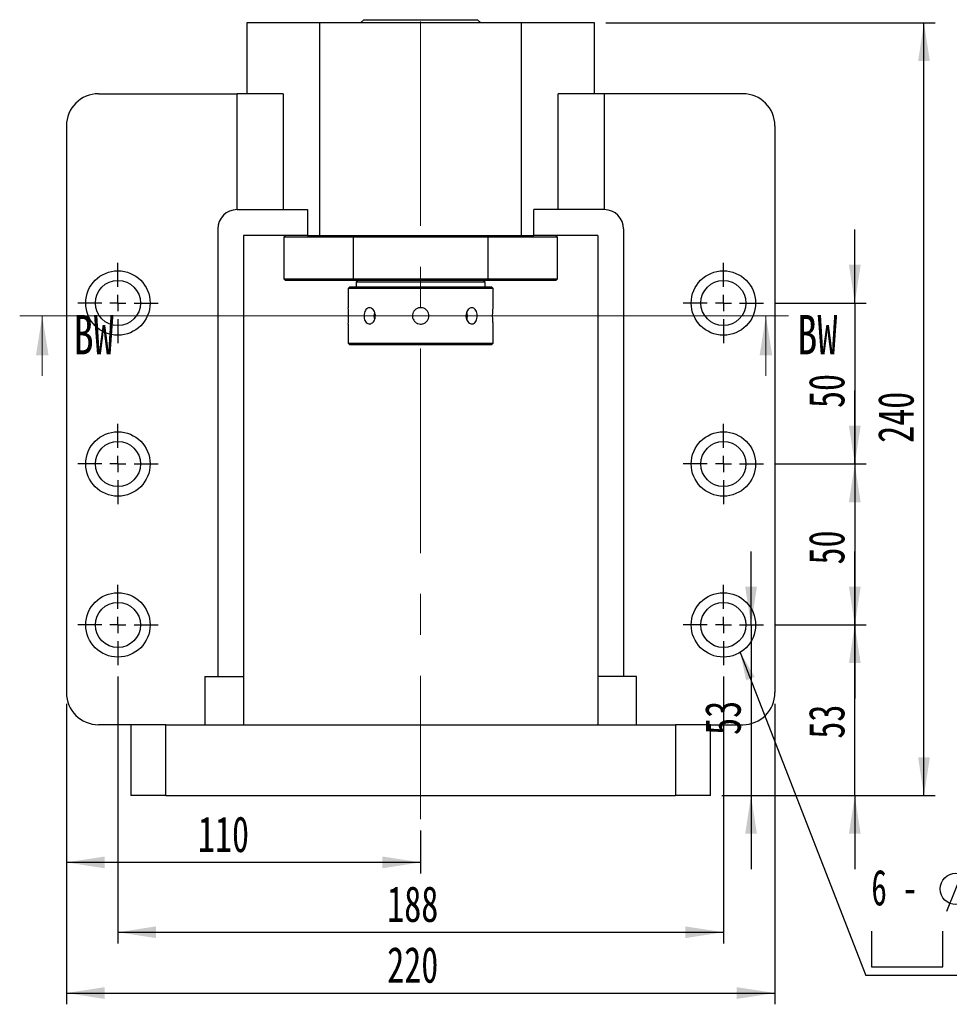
# Paper-space layout 'MBCK25L-I' of a CAD drawing. Header units: millimetres. Extents: x 18 to 332, y 5 to 190.
# Tile 2 of 5: x 18 to 101, y 94 to 182. Entities that reach past the tile are written whole.
import ezdxf

# ---------------------------------------------------------------- set-up
doc = ezdxf.new("R2010")
doc.units = ezdxf.units.MM
doc.linetypes.add('CENTERX2', pattern=[20.32, 12.7, -2.54, 2.54, -2.54])
doc.layers.add('圖層0', color=7, linetype='Continuous')
doc.styles.add('SLDTEXTSTYLE0', font='TXT', dxfattribs={"width": 0.7})
doc.styles.add('SLDTEXTSTYLE1', font='TXT', dxfattribs={"width": 0.7, "bigfont": 'bigfont'})
doc.styles.add('SLDTEXTSTYLE2', font='TXT', dxfattribs={"width": 0.75})
doc.styles.add('SLDTEXTSTYLE3', font='TXT', dxfattribs={"width": 0.633333})
doc.dimstyles.new('SLDDIMSTYLE1', dxfattribs={"dimtxt": 0.18, "dimasz": 2.5, "dimexe": 0, "dimexo": 0.0625, "dimgap": 0, "dimtad": 0, "dimtih": 1, "dimtoh": 1, "dimdec": 0, "dimrnd": 1e-09, "dimzin": 0, "dimdsep": 46, "dimtxsty": 'Standard', "dimsah": 1, "dimcen": 0.09, "dimadec": 0, "dimazin": 0, "dimtfac": 2.5, "dimtdec": 0, "dimtofl": 0, "dimtmove": 0, "dimatfit": 3, "dimfxl": 0, "dimfrac": 2, "dimtolj": 1, "dimtzin": 0, "dimarcsym": 0})
doc.dimstyles.new('SLDDIMSTYLE2', dxfattribs={"dimtxt": 3.389974, "dimasz": 2.5, "dimexe": 0, "dimexo": 0.0625, "dimgap": 0.847493, "dimtad": 1, "dimlfac": 3.5, "dimrnd": 1e-09, "dimzin": 12, "dimdsep": 46, "dimtxsty": 'SLDTEXTSTYLE0', "dimsah": 1, "dimcen": 0.09, "dimadec": 0, "dimazin": 3, "dimtfac": 1, "dimtmove": 0, "dimatfit": 0, "dimfxl": 0, "dimfrac": 2, "dimtolj": 1, "dimtzin": 12, "dimarcsym": 0})
doc.dimstyles.new('SLDDIMSTYLE3', dxfattribs={"dimtxt": 3.389974, "dimasz": 2.5, "dimexe": 0, "dimexo": 0.0625, "dimgap": 0.847493, "dimtad": 1, "dimlfac": 3.5, "dimrnd": 1e-09, "dimzin": 12, "dimdsep": 46, "dimtxsty": 'SLDTEXTSTYLE0', "dimsah": 1, "dimcen": 0.09, "dimadec": 0, "dimazin": 3, "dimtfac": 1, "dimtofl": 0, "dimtmove": 0, "dimatfit": 3, "dimfxl": 0, "dimfrac": 2, "dimtolj": 1, "dimtzin": 12, "dimarcsym": 0})

# ---------------------------------------------------------------- blocks, each defined once
blk = doc.blocks.new('_D_35')
at = {"layer": '圖層0', "color": 7}
for p, q in [((92.213, 156.665), (92.213, 163.184)), ((85.128, 156.665), (93.213, 156.665)), ((92.213, 156.665), (92.213, 142.379)), ((85.128, 142.379), (93.213, 142.379)), ((92.213, 142.379), (92.213, 135.86))]:
    blk.add_line(p, q, dxfattribs=at)
for points in [[(92.213, 156.665), (92.735, 160.055), (91.692, 160.055)], [(92.213, 142.379), (91.692, 138.989), (92.735, 138.989)]]:
    blk.add_solid(points, dxfattribs=at)
at = {"layer": '圖層0', "color": 7, "insert": (88.12, 147.344), "char_height": 3.175, "attachment_point": 1, "rotation": 90, "style": 'SLDTEXTSTYLE0'}
blk.add_mtext('50', dxfattribs=at)
blk = doc.blocks.new('_D_36')
at = {"layer": '圖層0', "color": 7}
for p, q in [((92.213, 142.379), (92.213, 148.898)), ((85.128, 142.379), (93.213, 142.379)), ((92.213, 142.379), (92.213, 128.093)), ((85.128, 128.093), (93.213, 128.093)), ((92.213, 128.093), (92.213, 121.574))]:
    blk.add_line(p, q, dxfattribs=at)
for points in [[(92.213, 142.379), (92.735, 145.769), (91.692, 145.769)], [(92.213, 128.093), (91.692, 124.703), (92.735, 124.703)]]:
    blk.add_solid(points, dxfattribs=at)
at = {"layer": '圖層0', "color": 7, "insert": (88.12, 133.458), "char_height": 3.175, "attachment_point": 1, "rotation": 90, "style": 'SLDTEXTSTYLE0'}
blk.add_mtext('50', dxfattribs=at)
blk = doc.blocks.new('_D_37')
at = {"layer": '圖層0', "color": 7}
for p, q in [((83.012, 128.093), (83.012, 134.613)), ((83.012, 128.093), (83.012, 112.95)), ((80.414, 112.95), (84.012, 112.95)), ((83.012, 112.95), (83.012, 106.431))]:
    blk.add_line(p, q, dxfattribs=at)
for points in [[(83.012, 128.093), (83.533, 131.483), (82.49, 131.483)], [(83.012, 112.95), (82.49, 109.561), (83.533, 109.561)]]:
    blk.add_solid(points, dxfattribs=at)
at = {"layer": '圖層0', "color": 7, "insert": (78.919, 118.335), "char_height": 3.175, "attachment_point": 1, "rotation": 90, "style": 'SLDTEXTSTYLE0'}
blk.add_mtext('53', dxfattribs=at)
blk = doc.blocks.new('_D_38')
at = {"layer": '圖層0', "color": 7}
for p, q in [((92.213, 128.093), (92.213, 134.613)), ((85.128, 128.093), (93.213, 128.093)), ((92.213, 112.95), (92.213, 128.093)), ((80.414, 112.95), (93.213, 112.95)), ((92.213, 112.95), (92.213, 106.431))]:
    blk.add_line(p, q, dxfattribs=at)
for points in [[(92.213, 128.093), (92.735, 131.483), (91.692, 131.483)], [(92.213, 112.95), (91.692, 109.561), (92.735, 109.561)]]:
    blk.add_solid(points, dxfattribs=at)
at = {"layer": '圖層0', "color": 7, "insert": (88.12, 117.998), "char_height": 3.175, "attachment_point": 1, "rotation": 90, "style": 'SLDTEXTSTYLE0'}
blk.add_mtext('53', dxfattribs=at)
blk = doc.blocks.new('_D_39')
at = {"layer": '圖層0', "color": 7}
for p, q in [((26.842, 123.522), (26.842, 99.824)), ((80.556, 123.522), (80.556, 99.824)), ((26.842, 100.824), (80.556, 100.824))]:
    blk.add_line(p, q, dxfattribs=at)
for points in [[(26.842, 100.824), (30.232, 100.302), (30.232, 101.346)], [(80.556, 100.824), (77.166, 101.346), (77.166, 100.302)]]:
    blk.add_solid(points, dxfattribs=at)
at = {"layer": '圖層0', "color": 7, "insert": (50.731, 104.917), "char_height": 3.175, "attachment_point": 1, "style": 'SLDTEXTSTYLE0'}
blk.add_mtext('188', dxfattribs=at)
blk = doc.blocks.new('_D_40')
at = {"layer": '圖層0', "color": 7}
for p, q in [((22.271, 121.093), (22.271, 94.429)), ((85.128, 121.093), (85.128, 94.429)), ((22.271, 95.429), (85.128, 95.429))]:
    blk.add_line(p, q, dxfattribs=at)
for points in [[(22.271, 95.429), (25.661, 94.907), (25.661, 95.95)], [(85.128, 95.429), (81.738, 95.95), (81.738, 94.907)]]:
    blk.add_solid(points, dxfattribs=at)
at = {"layer": '圖層0', "color": 7, "insert": (50.731, 99.521), "char_height": 3.175, "attachment_point": 1, "style": 'SLDTEXTSTYLE0'}
blk.add_mtext('220', dxfattribs=at)
blk = doc.blocks.new('_D_41')
at = {"layer": '圖層0', "color": 7}
for p, q in [((22.271, 121.093), (22.271, 106.023)), ((53.699, 109.852), (53.699, 106.023)), ((53.699, 107.023), (22.271, 107.023))]:
    blk.add_line(p, q, dxfattribs=at)
for points in [[(22.271, 107.023), (25.661, 106.501), (25.661, 107.545)], [(53.699, 107.023), (50.309, 107.545), (50.309, 106.501)]]:
    blk.add_solid(points, dxfattribs=at)
at = {"layer": '圖層0', "color": 7, "insert": (33.94, 111.116), "char_height": 3.175, "attachment_point": 1, "style": 'SLDTEXTSTYLE0'}
blk.add_mtext('110', dxfattribs=at)
blk = doc.blocks.new('_D_42')
at = {"layer": '圖層0', "color": 7}
for p, q in [((70.128, 181.522), (99.353, 181.522)), ((98.353, 112.95), (98.353, 181.522)), ((80.414, 112.95), (99.353, 112.95))]:
    blk.add_line(p, q, dxfattribs=at)
for points in [[(98.353, 181.522), (97.831, 178.132), (98.874, 178.132)], [(98.353, 112.95), (98.874, 116.34), (97.831, 116.34)]]:
    blk.add_solid(points, dxfattribs=at)
at = {"layer": '圖層0', "color": 7, "insert": (94.26, 144.255), "char_height": 3.175, "attachment_point": 1, "rotation": 90, "style": 'SLDTEXTSTYLE0'}
blk.add_mtext('240', dxfattribs=at)
blk = doc.blocks.new('SW_SYMBOL_HOLE_DIAM')
at = {"layer": '圖層0', "color": 0}
blk.add_line((300, 0), (700, 1000), dxfattribs=at)
blk.add_circle((500, 500), 350, dxfattribs=at)
blk = doc.blocks.new('SW_SYMBOL_HOLE_SPOT')
at = {"layer": '圖層0', "color": 0}
for p, q in [((0, 875), (0, 75)), ((1600, 75), (1600, 875)), ((0, 75), (1600, 75))]:
    blk.add_line(p, q, dxfattribs=at)
blk = doc.blocks.new('SW_NOTE_11')
at = {"layer": '圖層0', "color": 0}
blk.add_line((21.858, 0), (0, 0), dxfattribs=at)
at = {"layer": '圖層0', "color": 0, "xscale": 0.003964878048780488, "yscale": 0.003964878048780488, "zscale": 0.003964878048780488}
for name, p in [('SW_SYMBOL_HOLE_DIAM', (6.011, 5.698)), ('SW_SYMBOL_HOLE_DIAM', (7.693, 0.465)), ('SW_SYMBOL_HOLE_SPOT', (0.496, 0.465))]:
    blk.add_blockref(name, p, dxfattribs=at)
at = {"layer": '圖層0', "color": 0, "char_height": 3.175, "attachment_point": 1}
for s, insert, style in [('14\\M+18AD1\\M+190FA', (10.033, 9.396), 'SLDTEXTSTYLE1'), ('6 -', (0.496, 9.396), 'SLDTEXTSTYLE3'), ('20', (11.714, 4.163), 'SLDTEXTSTYLE0')]:
    blk.add_mtext(s, dxfattribs=dict(at, insert=insert, style=style))
blk = doc.blocks.new('SW_CENTERMARKSYMBOL_19')
at = {"layer": '圖層0', "color": 0}
for p, q in [((0, 1.429), (0, 3.571)), ((-1.429, 0), (-3.571, 0)), ((0, 0), (-0.714, 0)), ((0, 0), (0, 0.714)), ((0, 0), (0, -0.714)), ((0, 0), (0.714, 0)), ((1.429, 0), (3.571, 0)), ((0, -1.429), (0, -3.571))]:
    blk.add_line(p, q, dxfattribs=at)
blk = doc.blocks.new('SW_CENTERMARKSYMBOL_20')
at = {"layer": '圖層0', "color": 0}
for p, q in [((0, 1.429), (0, 3.571)), ((-1.429, 0), (-3.571, 0)), ((0, 0), (-0.714, 0)), ((0, 0), (0, 0.714)), ((0, 0), (0, -0.714)), ((0, 0), (0.714, 0)), ((1.429, 0), (3.571, 0)), ((0, -1.429), (0, -3.571))]:
    blk.add_line(p, q, dxfattribs=at)
blk = doc.blocks.new('SW_CENTERMARKSYMBOL_21')
at = {"layer": '圖層0', "color": 0}
for p, q in [((0, 1.429), (0, 3.571)), ((-1.429, 0), (-3.571, 0)), ((0, 0), (-0.714, 0)), ((0, 0), (0, 0.714)), ((0, 0), (0, -0.714)), ((0, 0), (0.714, 0)), ((1.429, 0), (3.571, 0)), ((0, -1.429), (0, -3.571))]:
    blk.add_line(p, q, dxfattribs=at)
blk = doc.blocks.new('SW_CENTERMARKSYMBOL_22')
at = {"layer": '圖層0', "color": 0}
for p, q in [((0, 1.429), (0, 3.571)), ((-1.429, 0), (-3.571, 0)), ((0, 0), (-0.714, 0)), ((0, 0), (0, 0.714)), ((0, 0), (0, -0.714)), ((0, 0), (0.714, 0)), ((1.429, 0), (3.571, 0)), ((0, -1.429), (0, -3.571))]:
    blk.add_line(p, q, dxfattribs=at)
blk = doc.blocks.new('SW_CENTERMARKSYMBOL_23')
at = {"layer": '圖層0', "color": 0}
for p, q in [((0, 1.429), (0, 3.571)), ((-1.429, 0), (-3.571, 0)), ((0, 0), (-0.714, 0)), ((0, 0), (0, 0.714)), ((0, 0), (0, -0.714)), ((0, 0), (0.714, 0)), ((1.429, 0), (3.571, 0)), ((0, -1.429), (0, -3.571))]:
    blk.add_line(p, q, dxfattribs=at)
blk = doc.blocks.new('SW_CENTERMARKSYMBOL_24')
at = {"layer": '圖層0', "color": 0}
for p, q in [((0, 1.429), (0, 3.571)), ((-1.429, 0), (-3.571, 0)), ((0, 0), (-0.714, 0)), ((0, 0), (0, 0.714)), ((0, 0), (0, -0.714)), ((0, 0), (0.714, 0)), ((1.429, 0), (3.571, 0)), ((0, -1.429), (0, -3.571))]:
    blk.add_line(p, q, dxfattribs=at)

psp = doc.layouts.new('MBCK25L-I')

# ---------------------------------------------------------------- linework, layer by layer
at = {"color": 7, "linetype": 'Continuous', "lineweight": 25}
for p, q in [((48.6564, 181.8076), (48.3707, 181.5219)), ((48.6564, 181.8076), (58.7421, 181.8076)), ((59.0278, 181.5219), (58.7421, 181.8076)), ((38.2707, 181.5219), (38.2707, 175.2362)), ((44.755, 181.5219), (38.2707, 181.5219)), ((44.755, 162.6648), (44.755, 181.5219)), ((62.6435, 181.5219), (44.755, 181.5219)), ((69.1278, 181.5219), (62.6435, 181.5219)), ((62.6435, 162.6648), (62.6435, 181.5219)), ((69.1278, 175.2362), (69.1278, 181.5219)), ((25.1278, 175.2362), (37.416, 175.2362)), ((37.416, 164.9505), (37.416, 175.2362)), ((41.4868, 175.2362), (37.416, 175.2362)), ((41.4868, 175.2362), (41.4868, 164.9505)), ((65.9117, 164.9505), (65.9117, 175.2362)), ((69.9825, 175.2362), (65.9117, 175.2362)), ((69.9825, 175.2362), (69.9825, 164.9505)), ((82.2707, 175.2362), (69.9825, 175.2362)), ((22.2707, 172.3791), (22.2707, 122.0933)), ((85.1278, 172.3791), (85.1278, 122.0933)), ((37.4135, 164.9505), (43.6585, 164.9505)), ((43.6585, 164.9505), (43.6585, 162.6648)), ((63.74, 162.6648), (63.74, 164.9505)), ((69.985, 164.9505), (63.74, 164.9505)), ((35.6993, 163.2362), (35.6993, 123.5219)), ((43.6585, 162.6648), (37.985, 162.6648)), ((37.985, 162.6648), (37.985, 123.5219)), ((41.6993, 162.6648), (41.5564, 162.5219)), ((43.6585, 162.6648), (44.755, 162.6648)), ((44.755, 162.6648), (62.6435, 162.6648)), ((47.7625, 162.6648), (47.7248, 162.5219)), ((59.6737, 162.5219), (59.636, 162.6648)), ((62.6435, 162.6648), (63.74, 162.6648)), ((69.4135, 162.6648), (63.74, 162.6648)), ((65.8421, 162.5219), (65.6993, 162.6648)), ((69.4135, 162.6648), (69.4135, 123.5219)), ((71.6993, 163.2362), (71.6993, 123.5219)), ((41.5564, 162.5219), (41.5564, 158.8076)), ((47.7248, 162.5219), (41.5564, 162.5219)), ((59.6737, 162.5219), (47.7248, 162.5219)), ((47.7248, 162.5219), (47.7248, 158.8076)), ((59.6737, 158.8076), (59.6737, 162.5219)), ((65.8421, 162.5219), (59.6737, 162.5219)), ((65.8421, 158.8076), (65.8421, 162.5219)), ((41.5564, 158.8076), (41.6993, 158.6648)), ((41.5564, 158.8076), (47.7248, 158.8076)), ((47.7625, 158.6648), (41.6993, 158.6648)), ((47.7248, 158.8076), (59.6737, 158.8076)), ((47.7248, 158.8076), (47.7625, 158.6648)), ((59.636, 158.6648), (47.7625, 158.6648)), ((48.1278, 158.6648), (47.985, 158.5219)), ((47.985, 158.5219), (47.985, 158.0933)), ((59.4135, 158.5219), (47.985, 158.5219)), ((59.4135, 158.5219), (59.2707, 158.6648)), ((59.4135, 158.0933), (59.4135, 158.5219)), ((59.636, 158.6648), (59.6737, 158.8076)), ((65.6993, 158.6648), (59.636, 158.6648)), ((59.6737, 158.8076), (65.8421, 158.8076)), ((65.6993, 158.6648), (65.8421, 158.8076)), ((47.4135, 158.0933), (47.2707, 157.9505)), ((47.2707, 157.9505), (47.2707, 156.2414)), ((60.1278, 157.9505), (47.2707, 157.9505)), ((47.4135, 158.0933), (59.985, 158.0933)), ((60.1278, 157.9505), (59.985, 158.0933)), ((60.1278, 156.2414), (60.1278, 157.9505)), ((47.2707, 154.7933), (47.2707, 153.0933)), ((60.1278, 153.0933), (60.1278, 154.7933)), ((47.2707, 153.0933), (47.4135, 152.9505)), ((47.2707, 153.0933), (60.1278, 153.0933)), ((59.985, 152.9505), (47.4135, 152.9505)), ((59.985, 152.9505), (60.1278, 153.0933)), ((34.5564, 123.5219), (37.985, 123.5219)), ((34.5564, 123.5219), (34.5564, 119.2362)), ((37.985, 123.5219), (37.985, 119.2362)), ((72.8421, 123.5219), (69.4135, 123.5219)), ((69.4135, 123.5219), (69.4135, 119.2362)), ((72.8421, 119.2362), (72.8421, 123.5219)), ((27.985, 119.2362), (25.1278, 119.2362)), ((27.985, 119.2362), (27.985, 112.9505)), ((31.1003, 119.2362), (27.985, 119.2362)), ((31.1003, 112.9505), (31.1003, 119.2362)), ((31.1003, 119.2362), (76.2982, 119.2362)), ((76.2982, 119.2362), (76.2982, 112.9505)), ((79.4135, 119.2362), (76.2982, 119.2362)), ((79.4135, 112.9505), (79.4135, 119.2362)), ((79.4135, 119.2362), (82.2707, 119.2362)), ((31.1003, 112.9505), (27.985, 112.9505)), ((31.1003, 112.9505), (76.2982, 112.9505)), ((79.4135, 112.9505), (76.2982, 112.9505))]:
    psp.add_line(p, q, dxfattribs=at)
at = {"color": 7, "linetype": 'Continuous', "lineweight": 18}
for p, q in [((86.3288, 155.5225), (18.1276, 155.5225)), ((20.1276, 150.2025), (20.1276, 155.5225)), ((84.3288, 150.2025), (84.3288, 155.5225))]:
    psp.add_line(p, q, dxfattribs=at)
at = {"color": 7, "linetype": 'Continuous', "lineweight": 25, "flags": 128}
for points in [[(57.8409, 155.5219), (57.8135, 155.7538), (57.7843, 155.8505)], [(57.7836, 155.1915), (57.8135, 155.29), (57.8409, 155.5219)]]:
    psp.add_lwpolyline(points, dxfattribs=at)
at = {"color": 7, "linetype": 'Continuous', "lineweight": 25}
for centre, radius in [((26.8421, 156.6648), 2.8571), ((80.5564, 156.6648), 2.8571), ((26.8421, 156.6648), 2), ((80.5564, 156.6648), 2), ((26.8421, 142.379), 2.8571), ((80.5564, 142.379), 2.8571), ((26.8421, 142.379), 2), ((80.5564, 142.379), 2), ((26.8421, 128.0933), 2.8571), ((80.5564, 128.0933), 2.8571), ((26.8421, 128.0933), 2), ((80.5564, 128.0933), 2)]:
    psp.add_circle(centre, radius, dxfattribs=at)
for centre, radius, start, end in [((25.1278, 172.379), 2.8571, 90, 180), ((82.2707, 172.379), 2.8571, 0, 90), ((37.4135, 163.2362), 1.7143, 90, 180), ((69.985, 163.2362), 1.7143, 0, 90), ((40.8643, 155.5219), 6.4477, 353.512136, 6.406835), ((50.5362, 155.522), 0.9788, 160.584873, 199.677566), ((25.1278, 122.0933), 2.8571, 180, 270), ((82.2707, 122.0933), 2.8571, 270, 0)]:
    psp.add_arc(centre, radius, start, end, dxfattribs=at)
for points, knots in [([(49.6868, 155.5219), (49.6806, 155.4419), (49.6682, 155.2818), (49.5729, 155.0686), (49.4354, 154.9058), (49.2684, 154.8122), (49.095, 154.7986), (48.9349, 154.8661), (48.8039, 155.0068), (48.7134, 155.2057), (48.6709, 155.4406), (48.6796, 155.6841), (48.7383, 155.9089), (48.843, 156.0907), (48.9857, 156.209), (49.1527, 156.2498), (49.3258, 156.2088), (49.4851, 156.0912), (49.6093, 155.9096), (49.677, 155.7087), (49.684, 155.5752), (49.6868, 155.5219)], [0, 0, 0, 0, 0.0534626, 0.1069177, 0.16058, 0.2143797, 0.2679547, 0.3212954, 0.3747535, 0.4284993, 0.4822582, 0.535729, 0.5890635, 0.6426225, 0.6964187, 0.7500953, 0.8034841, 0.8568633, 0.910525, 0.9643251, 1, 1, 1, 1]), ([(53.6993, 154.7933), (53.6176, 154.8013), (53.4544, 154.8173), (53.2369, 154.942), (53.0709, 155.1261), (52.9753, 155.3567), (52.9615, 155.6052), (53.0303, 155.8438), (53.1737, 156.0464), (53.3766, 156.1907), (53.6161, 156.2598), (53.8645, 156.2457), (54.0938, 156.1508), (54.2792, 155.9855), (54.4, 155.7676), (54.4417, 155.5218), (54.4, 155.277), (54.2802, 155.0594), (54.0951, 154.8945), (53.8901, 154.806), (53.7537, 154.797), (53.6993, 154.7933)], [0, 0, 0, 0, 0.0534548, 0.1069011, 0.1605615, 0.2143662, 0.2679368, 0.32126, 0.3747079, 0.4284574, 0.4822173, 0.535681, 0.5890045, 0.6425571, 0.6963578, 0.7500354, 0.8034097, 0.8567734, 0.9104348, 0.9642393, 1, 1, 1, 1]), ([(58.7219, 155.5219), (58.717, 155.4419), (58.7071, 155.2818), (58.6295, 155.0686), (58.5118, 154.9058), (58.359, 154.8122), (58.1878, 154.7986), (58.0171, 154.8661), (57.8672, 155.0068), (57.7577, 155.2057), (57.7045, 155.4406), (57.7155, 155.6841), (57.7884, 155.9089), (57.913, 156.0907), (58.0726, 156.209), (58.2463, 156.2498), (58.4128, 156.2088), (58.5551, 156.0912), (58.6595, 155.9096), (58.7141, 155.7087), (58.7196, 155.5752), (58.7219, 155.5219)], [0, 0, 0, 0, 0.0534626, 0.1069177, 0.16058, 0.2143797, 0.2679547, 0.3212954, 0.3747535, 0.4284993, 0.4822582, 0.535729, 0.5890635, 0.6426225, 0.6964187, 0.7500953, 0.8034841, 0.8568633, 0.910525, 0.9643251, 1, 1, 1, 1]), ([(60.1278, 154.7933), (60.1269, 154.8013), (60.125, 154.8173), (60.112, 154.942), (60.0975, 155.1261), (60.087, 155.3567), (60.0854, 155.6053), (60.0932, 155.8435), (60.1072, 156.0473), (60.1206, 156.1871), (60.1282, 156.2541), (60.1271, 156.2439), (60.1268, 156.2414)], [0, 0, 0, 0, 0.1069038, 0.2137908, 0.3211058, 0.4287095, 0.535845, 0.6424857, 0.7493757, 0.856869, 0.9643831, 1, 1, 1, 1])]:
    psp.add_open_spline(points, degree=3, knots=knots, dxfattribs=at)
at = {"color": 7, "linetype": 'Continuous', "lineweight": 18}
for points in [[(20.1276, 155.5225), (19.5676, 152.0225), (20.6876, 152.0225)], [(84.3288, 155.5225), (83.7688, 152.0225), (84.8888, 152.0225)]]:
    psp.add_solid(points, dxfattribs=at)
at = {"layer": '圖層0', "color": 7, "linetype": 'CENTERX2', "lineweight": 18, "ltscale": 1.428571}
psp.add_line((53.6993, 181.6457), (53.6993, 110.852), dxfattribs=at)

# ---------------------------------------------------------------- block references
at = {"layer": '圖層0', "color": 7}
for name, p in [('SW_CENTERMARKSYMBOL_20', (26.8421, 156.6648)), ('SW_CENTERMARKSYMBOL_19', (80.5564, 156.6648)), ('SW_CENTERMARKSYMBOL_21', (26.8421, 142.379)), ('SW_CENTERMARKSYMBOL_22', (80.5564, 142.379)), ('SW_CENTERMARKSYMBOL_24', (26.8421, 128.0933)), ('SW_CENTERMARKSYMBOL_23', (80.5564, 128.0933)), ('SW_NOTE_11', (93.1899, 96.9853))]:
    psp.add_blockref(name, p, dxfattribs=at)

# ---------------------------------------------------------------- texts
at = {"color": 7, "linetype": 'Continuous', "char_height": 3.5, "attachment_point": 1, "style": 'SLDTEXTSTYLE2'}
for insert in [(22.9081, 155.6089), (87.1093, 155.6089)]:
    psp.add_mtext('BW', dxfattribs=dict(at, insert=insert))

# ---------------------------------------------------------------- dimensions: what is measured, and where the dimension line sits
at = {"layer": '圖層0', "color": 7}
for base, p1, p2, angle, dimstyle, picture, middle in [((98.3529, 181.5219), (79.4135, 112.9505), (69.1278, 181.5219), 90, 'SLDDIMSTYLE3', '_D_42', (98.3529, 147.2362)), ((92.213, 142.379), (84.1278, 156.6648), (84.1278, 142.379), 90, 'SLDDIMSTYLE2', '_D_35', (92.213, 149.3315)), ((92.213, 128.0933), (84.1278, 142.379), (84.1278, 128.0933), 90, 'SLDDIMSTYLE2', '_D_36', (92.213, 135.445)), ((83.0117, 112.9505), (84.1278, 128.0933), (79.4135, 112.9505), 90, 'SLDDIMSTYLE2', '_D_37', (83.0117, 120.3221)), ((92.213, 128.0933), (79.4135, 112.9505), (84.1278, 128.0933), 90, 'SLDDIMSTYLE2', '_D_38', (92.213, 119.985)), ((80.5564, 100.824), (26.8421, 124.5219), (80.5564, 124.5219), 0, 'SLDDIMSTYLE3', '_D_39', (53.7116, 100.824))]:
    dim = psp.add_linear_dim(base=base, p1=p1, p2=p2, angle=angle, dimstyle=dimstyle, dxfattribs=at)
    dim.commit()
    dim.dimension.update_dxf_attribs({"geometry": picture, "text_midpoint": middle, "dimtype": 160})
for base, p1, p2, picture, middle in [((85.1278, 95.4287), (22.2707, 122.0933), (85.1278, 122.0933), '_D_40', (53.7116, 95.4287)), ((22.2707, 107.023), (53.6993, 110.852), (22.2707, 122.0933), '_D_41', (36.9215, 107.023))]:
    dim = psp.add_linear_dim(base=base, p1=p1, p2=p2, dimstyle='SLDDIMSTYLE3', dxfattribs=at)
    dim.commit()
    dim.dimension.update_dxf_attribs({"geometry": picture, "text_midpoint": middle, "dimtype": 160})

# ---------------------------------------------------------------- leaders
psp.add_leader([(82.0518, 125.6588), (93.1899, 96.9853)], dimstyle='SLDDIMSTYLE1', dxfattribs=at)

doc.saveas('drawing.dxf')
